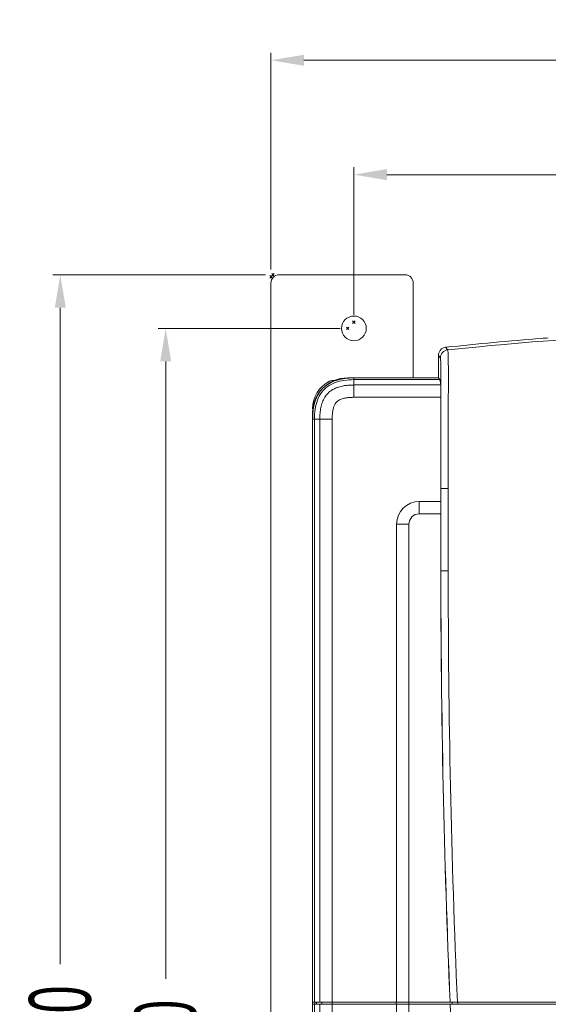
# Model space of a CAD drawing. Header units: millimetres. Extents: x -473 to 23648, y -382 to 1866.
# Tile 203 of 256: x 8730 to 8859, y 213 to 452. Entities that reach past the tile are written whole.
import ezdxf

# ---------------------------------------------------------------- set-up
doc = ezdxf.new("R2010")
doc.units = ezdxf.units.MM
doc.header["$LTSCALE"] = 80
doc.header["$PDMODE"] = 3
doc.header["$PDSIZE"] = 0.3
doc.layers.get('0').update_dxf_attribs({"linetype": 'CONTINUOUS'})
doc.styles.get("Standard").update_dxf_attribs({"font": 'technic_.ttf', "width": 0.7})
doc.dimstyles.get("Standard").update_dxf_attribs({"dimtxt": 3, "dimasz": 3, "dimexe": 0.18, "dimexo": 0.0625, "dimgap": 0.09, "dimtad": 1, "dimdsep": 46, "dimtxsty": 'Standard', "dimcen": 0.09, "dimadec": 0, "dimazin": 0, "dimtol": 1, "dimtp": 0.01, "dimtm": 0.01, "dimtfac": 1, "dimtofl": 0, "dimtmove": 0, "dimatfit": 3, "dimfxl": 1, "dimtolj": 1, "dimarcsym": 0})

# ---------------------------------------------------------------- blocks, each defined once
blk = doc.blocks.new('*D64')
at = {"color": 0, "lineweight": 0, "transparency": 16777216}
for p, q in [((8790.05, 390.41), (8738.51, 390.41)), ((8740.31, 382.41), (8740.31, 223.13)), ((8740.31, 23.41), (8740.31, 182.7)), ((8790.05, 15.41), (8738.51, 15.41))]:
    blk.add_line(p, q, dxfattribs=at)
for p in [(8791.85, 390.41), (8740.31, 15.41), (8791.85, 15.41)]:
    blk.add_point(p, dxfattribs=at)
for points in [[(8741.64, 382.41), (8738.98, 382.41), (8740.31, 390.41)], [(8738.98, 23.41), (8741.64, 23.41), (8740.31, 15.41)]]:
    blk.add_solid(points, dxfattribs=at)
at = {"color": 0, "lineweight": 0, "transparency": 16777216, "insert": (8740.31, 202.91), "char_height": 15, "attachment_point": 5, "rotation": 90}
blk.add_mtext('\\A1;375.0', dxfattribs=at)
blk = doc.blocks.new('*D65')
at = {"color": 0, "lineweight": 0, "transparency": 16777216}
for p, q in [((8808.15, 377.41), (8764.05, 377.41)), ((8765.85, 369.41), (8765.85, 219.63)), ((8765.85, 29.41), (8765.85, 179.2)), ((8808.15, 21.41), (8764.05, 21.41))]:
    blk.add_line(p, q, dxfattribs=at)
for p in [(8809.95, 377.41), (8765.85, 21.41), (8809.95, 21.41)]:
    blk.add_point(p, dxfattribs=at)
for points in [[(8767.19, 369.41), (8764.52, 369.41), (8765.85, 377.41)], [(8764.52, 29.41), (8767.19, 29.41), (8765.85, 21.41)]]:
    blk.add_solid(points, dxfattribs=at)
at = {"color": 0, "lineweight": 0, "transparency": 16777216, "insert": (8765.85, 199.41), "char_height": 15, "attachment_point": 5, "rotation": 90}
blk.add_mtext('\\A1;356.0', dxfattribs=at)
blk = doc.blocks.new('*D76')
at = {"color": 0, "lineweight": 0, "transparency": 16777216}
for p, q in [((8811.45, 380.71), (8811.45, 416.51)), ((9021.45, 380.71), (9021.45, 416.51)), ((8819.45, 414.71), (8898.86, 414.71)), ((9013.45, 414.71), (8934.04, 414.71))]:
    blk.add_line(p, q, dxfattribs=at)
for p in [(9021.45, 414.71), (8811.45, 378.91), (9021.45, 378.91)]:
    blk.add_point(p, dxfattribs=at)
for points in [[(8819.45, 416.05), (8819.45, 413.38), (8811.45, 414.71)], [(9013.45, 413.38), (9013.45, 416.05), (9021.45, 414.71)]]:
    blk.add_solid(points, dxfattribs=at)
at = {"color": 0, "lineweight": 0, "transparency": 16777216, "insert": (8916.45, 414.71), "char_height": 15, "attachment_point": 5}
blk.add_mtext('\\A1;210.0', dxfattribs=at)
blk = doc.blocks.new('*D77')
at = {"color": 0, "lineweight": 0, "transparency": 16777216}
for p, q in [((8791.35, 391.71), (8791.35, 444.27)), ((8799.35, 442.47), (8896.24, 442.47)), ((9033.55, 442.47), (8936.67, 442.47)), ((9041.55, 391.71), (9041.55, 444.27))]:
    blk.add_line(p, q, dxfattribs=at)
for p in [(9041.55, 442.47), (8791.35, 389.91), (9041.55, 389.91)]:
    blk.add_point(p, dxfattribs=at)
for points in [[(8799.35, 443.8), (8799.35, 441.13), (8791.35, 442.47)], [(9033.55, 441.13), (9033.55, 443.8), (9041.55, 442.47)]]:
    blk.add_solid(points, dxfattribs=at)
at = {"color": 0, "lineweight": 0, "transparency": 16777216, "insert": (8916.45, 442.47), "char_height": 15, "attachment_point": 5}
blk.add_mtext('\\A1;250.2', dxfattribs=at)

msp = doc.modelspace()

# ---------------------------------------------------------------- linework, layer by layer
at = {"color": 0, "linetype": 'Continuous', "lineweight": 0}
for p, q in [((8823.855, 390.411), (8793.355, 390.411)), ((8791.355, 17.411), (8791.355, 388.411)), ((8825.855, 388.411), (8825.855, 365.411)), ((8833.746, 372.835), (8833.993, 372.492)), ((8831.961, 370.847), (8831.961, 365.411)), ((8831.961, 370.847), (8832.125, 370.619)), ((8832.125, 370.619), (8832.132, 370.61)), ((8832.132, 370.61), (8832.423, 370.204)), ((8833.993, 372.492), (8834, 372.482)), ((8834, 372.482), (8834.209, 372.192)), ((8811.455, 365.411), (8809.955, 365.411)), ((8811.455, 364.974), (8811.455, 365.411)), ((8811.455, 365.411), (8831.961, 365.411)), ((8811.455, 364.974), (8811.455, 363.679)), ((8811.455, 364.974), (8832.252, 364.974)), ((8811.455, 360.692), (8811.455, 363.679)), ((8832.491, 363.679), (8811.455, 363.679)), ((8831.961, 365.411), (8832.252, 364.974)), ((8832.491, 363.679), (8832.252, 364.974)), ((8832.546, 360.692), (8811.455, 360.692)), ((8801.455, 356.911), (8801.455, 95.845)), ((8832.538, 357.987), (8832.538, 335.421)), ((8803.197, 355.422), (8801.465, 355.421)), ((8801.465, 213.921), (8801.465, 355.421)), ((8801.901, 355.421), (8801.901, 213.921)), ((8803.197, 355.422), (8803.197, 213.921)), ((8806.184, 355.421), (8803.197, 355.421)), ((8806.184, 42.141), (8806.184, 355.421)), ((8832.544, 338.571), (8832.544, 318.571)), ((8834.314, 338.571), (8832.544, 338.571)), ((8834.314, 338.571), (8834.314, 318.571)), ((8827.305, 332.421), (8827.305, 335.421)), ((8827.305, 335.421), (8832.538, 335.421)), ((8832.524, 332.421), (8832.538, 335.421)), ((8832.524, 332.421), (8827.305, 332.421)), ((8832.524, 318.571), (8832.524, 332.421)), ((8821.805, 329.921), (8821.805, 213.921)), ((8824.805, 329.921), (8821.805, 329.921)), ((8824.805, 329.921), (8824.805, 213.921)), ((8832.524, 318.571), (8832.544, 318.571)), ((8834.314, 318.571), (8832.544, 318.571)), ((8801.465, 213.921), (9031.444, 213.921)), ((8801.465, 96.85), (8801.465, 213.421)), ((8801.465, 213.421), (9031.444, 213.421)), ((8801.901, 213.421), (8801.901, 40.846)), ((8801.955, 213.921), (8801.955, 213.421)), ((8801.965, 213.421), (8801.965, 213.921)), ((8802.401, 213.421), (8802.401, 213.921)), ((8803.197, 213.421), (8803.197, 42.141)), ((8803.695, 213.421), (8803.695, 213.921)), ((8821.739, 213.421), (8821.739, 213.921)), ((8821.805, 213.421), (8821.805, 74.304)), ((8824.739, 213.421), (8824.739, 213.921)), ((8824.805, 213.421), (8824.805, 74.304)), ((8835.274, 213.421), (8835.274, 213.921)), ((8835.302, 213.421), (8835.302, 213.921)), ((8836.626, 213.421), (8836.626, 213.921))]:
    msp.add_line(p, q, dxfattribs=at)
msp.add_circle((8811.455, 377.411), 3, dxfattribs=at)
for centre, radius, start, end in [((8793.355, 388.411), 2, 90, 180), ((8823.855, 388.411), 2, 0, 90), ((8916.468, -394.14), 770.734, 90.000997, 96.126721), ((8916.467, -393.444), 770.731, 94.308273, 94.431803), ((8833.961, 370.847), 1.999, 97.6073, 159.03444), ((8833.96, 370.854), 1.993, 96.16266, 97.61413), ((8916.435, -393.063), 770.348, 94.431645, 96.161977), ((8833.965, 370.846), 2.004, 169.52751, 179.99193), ((8833.962, 370.847), 2, 159.03277, 169.51918), ((8834.423, 370.203), 2.001, 96.14832, 179.96676), ((8809.955, 356.911), 8.5, 90, 180), ((8808.955, 357.911), 7.5, 117.03569, 180), ((8809.049, 357.827), 7.192, 129.4399, 140.64229), ((8809.022, 357.858), 7.151, 124.53117, 129.43248), ((8806.455, 362.81), 2, 81.84238, 117.03569), ((8809.014, 357.857), 7.146, 140.65061, 145.33428), ((9237.334, 358.211), 404.796, 179.64874, 180.03158), ((8827.305, 329.921), 5.5, 90, 180), ((8827.305, 329.921), 2.5, 90, 180), ((11281.955, 318.571), 2449.43, 180, 182.448663), ((11281.955, 318.571), 2449.41, 179.999998, 182.448683), ((11288.801, 318.576), 2454.486, 180.000103, 182.443719), ((11281.955, 318.571), 2449.41, 182.460389, 185.18277)]:
    msp.add_arc(centre, radius, start, end, dxfattribs=at)
for points, start_tangent, end_tangent in [([(8834.209, 372.192), (8834.242, 372.036), (8834.272, 371.623), (8834.299, 370.89), (8834.327, 369.788), (8834.347, 368.265), (8834.354, 366.412), (8834.351, 364.297), (8834.345, 361.954), (8834.338, 359.387), (8834.331, 356.588), (8834.325, 353.544), (8834.32, 350.239), (8834.317, 346.656), (8834.315, 342.774), (8834.314, 338.571)], (0.5539979, -0.8325181), (-0.000002, -1)), ([(8832.423, 370.204), (8832.445, 370.127), (8832.466, 369.945), (8832.483, 369.621), (8832.497, 369.103), (8832.508, 368.337), (8832.516, 367.351), (8832.522, 366.206), (8832.527, 364.923), (8832.53, 363.512), (8832.533, 361.974)], (0.5831855, -0.812339), (0.0017324, -0.9999985)), ([(8811.455, 364.974), (8809.036, 364.803), (8806.899, 364.258), (8805.068, 363.286), (8803.605, 361.828), (8802.624, 359.995), (8802.075, 357.851), (8801.901, 355.421)], (-1, 0), (0, -1)), ([(8811.455, 363.679), (8811.135, 363.676), (8810.783, 363.666), (8810.393, 363.645), (8809.961, 363.611), (8809.483, 363.556), (8808.952, 363.474), (8808.361, 363.35), (8807.698, 363.165), (8806.948, 362.879), (8806.105, 362.427), (8805.201, 361.704), (8804.397, 360.687), (8803.82, 359.494), (8803.458, 358.213), (8803.26, 356.861), (8803.197, 355.422)], (-1, 0.0000003), (0.0000185, -1)), ([(8804.968, 363.749), (8806.586, 364.605), (8808.833, 365.212), (8809.921, 365.348)], (0.8236449, 0.5671059), (0.9962684, 0.0863088)), ([(8809.921, 365.348), (8811.455, 365.411)], (0.9962684, 0.0863088), (1, 0)), ([(8832.491, 363.679), (8832.504, 363.506), (8832.516, 363.147), (8832.526, 362.625), (8832.533, 361.974)], (0.1811057, -0.9834636), (0.0082491, -0.999966)), ([(8801.527, 356.944), (8801.664, 358.047), (8802.272, 360.294), (8803.136, 361.922)], (0.085595, 0.99633), (0.5690183, 0.8223249)), ([(8832.533, 361.974), (8832.543, 361.385), (8832.546, 360.692)], (0.0082491, -0.999966), (-0.0068689, -0.9999764)), ([(8811.455, 360.692), (8811.19, 360.69), (8810.902, 360.681), (8810.587, 360.665), (8810.246, 360.638), (8809.876, 360.596), (8809.479, 360.534), (8809.057, 360.446), (8808.616, 360.323), (8808.163, 360.151), (8807.716, 359.912), (8807.305, 359.585), (8806.936, 359.115), (8806.621, 358.455), (8806.382, 357.605), (8806.234, 356.587), (8806.184, 355.421)], (-1, 0.0000006), (0.0000636, -1)), ([(8801.465, 355.421), (8801.527, 356.944)], (0, 1), (0.085595, 0.99633)), ([(8832.538, 357.988), (8832.54, 356.141), (8832.541, 354.133), (8832.542, 351.97), (8832.543, 349.652), (8832.543, 347.167), (8832.544, 344.5), (8832.544, 341.638), (8832.544, 338.571)], (0.0009097, -0.9999996), (0, -1))]:
    msp.add_spline(points, degree=3, dxfattribs=dict(at, start_tangent=start_tangent, end_tangent=end_tangent))

# ---------------------------------------------------------------- dimensions: what is measured, and where the dimension line sits
at = {"color": 3, "lineweight": 0}
for base, p1, p2, picture, middle in [((9041.555, 442.467), (8791.355, 389.911), (9041.555, 389.911), '*D77', (8916.455, 442.467)), ((9021.455, 414.714), (8811.455, 378.911), (9021.455, 378.911), '*D76', (8916.455, 414.714))]:
    dim = msp.add_linear_dim(base=base, p1=p1, p2=p2, dimstyle='Standard', override={"dimtxt": 15, "dimasz": 8, "dimexe": 1.8, "dimexo": 1.8, "dimtad": 0, "dimdec": 1, "dimzin": 0, "dimdsep": 0, "dimcen": 0.5, "dimtol": 0, "dimtdec": 4, "dimtzin": 0, "dimlwd": 0, "dimlwe": 0}, dxfattribs=at)
    dim.commit()
    dim.dimension.update_dxf_attribs({"geometry": picture, "text_midpoint": middle, "dimtype": 160})
for base, p1, p2, picture, middle in [((8740.312, 15.411), (8791.855, 390.411), (8791.855, 15.411), '*D64', (8740.312, 202.911)), ((8765.855, 21.411), (8809.955, 377.411), (8809.955, 21.411), '*D65', (8765.855, 199.411))]:
    dim = msp.add_linear_dim(base=base, p1=p1, p2=p2, angle=270, dimstyle='Standard', override={"dimtxt": 15, "dimasz": 8, "dimexe": 1.8, "dimexo": 1.8, "dimtad": 0, "dimdec": 1, "dimzin": 0, "dimdsep": 0, "dimcen": 0.5, "dimtol": 0, "dimtdec": 4, "dimtzin": 0, "dimlwd": 0, "dimlwe": 0}, dxfattribs=at)
    dim.commit()
    dim.dimension.update_dxf_attribs({"geometry": picture, "text_midpoint": middle, "dimtype": 160})

doc.saveas('drawing.dxf')
